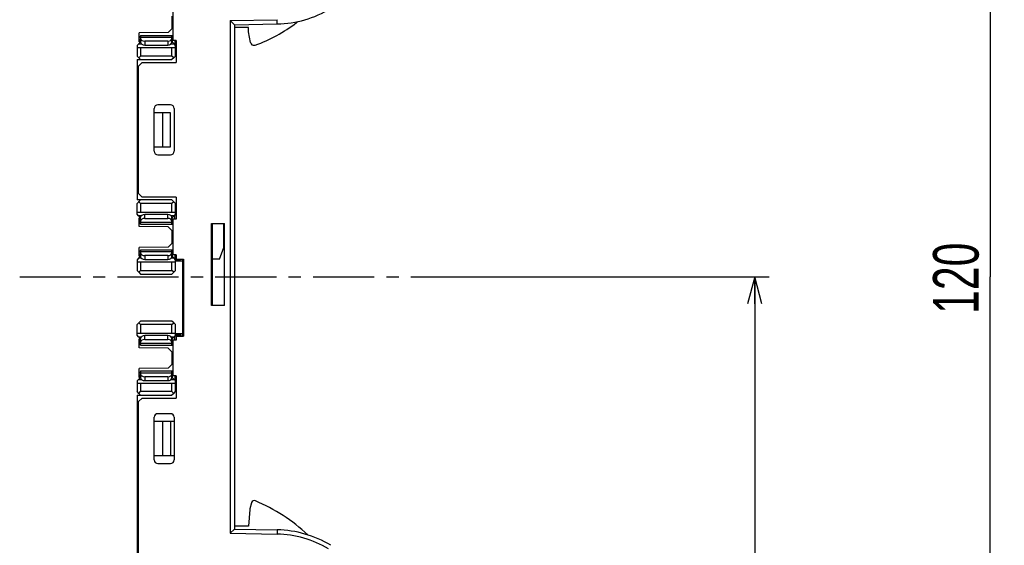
# Model space of a CAD drawing. Extents: x 0 to 188, y 0 to 176.
# Tile 32 of 35: x 119 to 188, y 60 to 97. Entities that reach past the tile are written whole.
import ezdxf

# ---------------------------------------------------------------- set-up
doc = ezdxf.new("R2010")
doc.units = 0
doc.header["$LTSCALE"] = 11.433915
doc.header["$MEASUREMENT"] = 0
doc.linetypes.add('CENTER', pattern=[0.6, 0.375, -0.075, 0.075, -0.075])
doc.layers.get('0').update_dxf_attribs({"linetype": 'CONTINUOUS'})
doc.layers.add('DEFAULT_1', color=7, linetype='CENTER')
doc.styles.add('TEXTSTYLE_2', font='txt', dxfattribs={"width": 0.7})
doc.dimstyles.new('DIMSTYLE_1', dxfattribs={"dimtxt": 3.2, "dimasz": 1.9, "dimexe": 1, "dimexo": 0.5, "dimgap": 0.8, "dimtad": 1, "dimdec": 3, "dimtxsty": 'TEXTSTYLE_2', "dimblk": 'OPEN', "dimblk1": 'OPEN', "dimblk2": 'OPEN', "dimcen": 0.09, "dimazin": 3, "dimtp": 0.001969, "dimtm": 0.001969, "dimtfac": 1, "dimtdec": 3, "dimtofl": 0, "dimtmove": 0, "dimatfit": 3, "dimtolj": 1})

# ---------------------------------------------------------------- blocks, each defined once
blk = doc.blocks.new('_OPEN')
at = {"color": 0, "linetype": 'BYBLOCK'}
for p, q in [((0, 0), (-1, 0.263)), ((-1, -0.263), (0, 0)), ((-1, 0), (0, 0))]:
    blk.add_line(p, q, dxfattribs=at)
blk = doc.blocks.new('*D3')
at = {"color": 2, "linetype": 'CONTINUOUS'}
for p, q in [((140.934, 138.902), (185.94, 138.902)), ((185.94, 138.902), (187.74, 138.902)), ((186.74, 138.902), (186.74, 79.152)), ((186.74, 19.402), (186.74, 79.152)), ((140.934, 19.402), (185.94, 19.402)), ((185.94, 19.402), (187.74, 19.402))]:
    blk.add_line(p, q, dxfattribs=at)
at = {"color": 2, "linetype": 'CONTINUOUS', "xscale": 1.9, "yscale": 1.9, "zscale": 1.9}
for p, rotation in [((186.74, 138.902), 90), ((186.74, 19.402), 270)]:
    blk.add_blockref('_OPEN', p, dxfattribs=dict(at, rotation=rotation))
at = {"color": 2, "linetype": 'CONTINUOUS', "insert": (182.74, 79.058), "char_height": 3.2, "width": 6.72, "attachment_point": 2, "rotation": 90, "style": 'TEXTSTYLE_2'}
blk.add_mtext('120', dxfattribs=at)
blk = doc.blocks.new('*D4')
at = {"color": 2, "linetype": 'CONTINUOUS'}
for p, q in [((150.143, 79.152), (169.436, 79.152)), ((169.436, 79.152), (171.236, 79.152)), ((170.236, 79.152), (170.236, 49.277)), ((170.236, 19.402), (170.236, 49.277)), ((140.933, 19.402), (169.436, 19.402)), ((169.436, 19.402), (171.236, 19.402))]:
    blk.add_line(p, q, dxfattribs=at)
at = {"color": 2, "linetype": 'CONTINUOUS', "xscale": 1.9, "yscale": 1.9, "zscale": 1.9}
for p, rotation in [((170.236, 79.152), 90), ((170.236, 19.402), 270)]:
    blk.add_blockref('_OPEN', p, dxfattribs=dict(at, rotation=rotation))
at = {"color": 2, "linetype": 'CONTINUOUS', "insert": (166.236, 45.17), "char_height": 3.2, "width": 4.48, "attachment_point": 2, "rotation": 90, "style": 'TEXTSTYLE_2'}
blk.add_mtext('60', dxfattribs=at)

msp = doc.modelspace()

# ---------------------------------------------------------------- linework, layer by layer
at = {"color": 7, "linetype": 'CONTINUOUS'}
for p, q in [((129.4086, 98.252), (129.4086, 95.7516)), ((129.3586, 97.4521), (129.3586, 96.5522)), ((133.4338, 97.1469), (136.7284, 97.204)), ((133.7335, 96.852), (133.4338, 97.1469)), ((133.4338, 97.1469), (133.4338, 61.1573)), ((133.7339, 96.852), (136.7339, 96.9043)), ((133.7339, 96.852), (133.7339, 61.4522)), ((136.7339, 96.9043), (136.7284, 97.204)), ((129.0995, 96.2932), (127.0583, 96.2752)), ((127.0583, 95.6517), (127.0583, 96.2752)), ((127.0583, 96.0458), (127.1586, 96.0224)), ((127.1569, 95.9211), (127.1569, 96.0224)), ((127.1586, 96.1037), (129.4086, 96.1037)), ((127.1586, 96.1037), (127.1586, 95.6193)), ((129.3586, 96.5522), (129.0995, 96.2932)), ((129.3586, 96.6018), (129.4086, 96.6018)), ((129.3586, 95.6193), (129.3586, 96.1037)), ((134.7336, 96.6522), (133.7339, 96.6522)), ((134.734, 96.3517), (134.7336, 96.6522)), ((134.8649, 95.6083), (134.734, 96.3517)), ((127.1582, 95.6517), (126.9088, 95.4023)), ((126.9088, 95.4023), (126.9088, 94.6519)), ((127.0121, 95.5056), (127.2164, 95.5056)), ((127.0583, 95.8288), (127.1586, 95.8274)), ((127.0583, 95.7516), (127.1586, 95.7516)), ((127.1586, 95.6517), (127.0583, 95.6517)), ((129.3586, 95.9521), (127.1586, 95.9521)), ((129.0585, 95.6951), (127.4583, 95.6951)), ((127.4583, 95.6951), (127.4583, 95.4264)), ((127.4583, 95.4264), (129.0585, 95.4264)), ((129.0585, 95.6951), (129.0585, 95.4264)), ((129.3004, 95.5056), (129.505, 95.5056)), ((129.3586, 95.7543), (129.4086, 95.7543)), ((129.3589, 95.6517), (129.505, 95.5056)), ((129.6587, 95.7516), (129.3672, 95.7516)), ((129.3672, 95.7516), (129.3672, 95.6434)), ((129.6087, 95.4023), (129.505, 95.5056)), ((129.5584, 95.7516), (129.5584, 95.4526)), ((129.6587, 95.4023), (129.6087, 95.4023)), ((129.6087, 94.6519), (129.6087, 95.4023)), ((129.6587, 95.7516), (129.6587, 94.202)), ((126.9088, 95.2521), (129.6087, 95.2521)), ((127.0338, 94.5272), (126.9088, 94.6519)), ((127.0338, 94.5272), (127.1586, 94.6519)), ((127.1586, 95.2521), (127.1586, 94.6519)), ((129.3586, 94.6519), (127.1586, 94.6519)), ((129.3586, 94.6519), (129.3586, 95.2521)), ((129.4837, 94.5272), (129.3586, 94.6519)), ((129.4837, 94.5272), (129.6087, 94.6519)), ((129.6587, 95.3017), (129.6087, 95.3017)), ((126.9088, 94.4018), (129.3586, 94.4018)), ((126.9088, 94.4018), (126.9088, 84.5516)), ((127.2588, 94.202), (127.0087, 93.9519)), ((127.0087, 85.0022), (127.0087, 93.9519)), ((127.0338, 94.5272), (127.1586, 94.4018)), ((127.2588, 94.202), (129.6587, 94.202)), ((129.4837, 94.5272), (129.3586, 94.4018)), ((127.0087, 93.575), (126.9088, 93.5743)), ((126.9088, 93.1388), (127.0087, 93.1388)), ((126.9088, 91.7181), (127.0087, 91.7174)), ((127.0087, 91.5038), (126.9088, 91.5052)), ((126.9088, 91.377), (127.0087, 91.377)), ((129.2587, 91.2268), (128.3588, 91.2268)), ((128.1087, 87.9767), (128.1087, 90.9767)), ((129.2487, 90.677), (128.1087, 90.677)), ((128.7089, 88.2771), (128.7089, 90.677)), ((129.2487, 88.2771), (129.2487, 90.677)), ((129.5088, 90.9767), (129.5088, 87.9767)), ((128.1087, 88.2771), (129.2487, 88.2771)), ((128.3588, 87.7266), (129.2587, 87.7266)), ((127.0087, 87.5771), (126.9088, 87.5771)), ((127.0087, 85.0022), (127.2588, 84.7521)), ((129.3586, 84.5516), (126.9088, 84.5516)), ((126.9088, 84.3021), (127.0338, 84.4269)), ((126.9088, 83.5518), (126.9088, 84.3021)), ((127.0338, 84.4269), (127.1586, 84.5516)), ((127.1586, 84.3021), (127.0338, 84.4269)), ((129.3586, 84.3021), (127.1586, 84.3021)), ((127.1586, 84.3021), (127.1586, 83.702)), ((129.6587, 84.7521), (127.2588, 84.7521)), ((129.4837, 84.4269), (129.3586, 84.5516)), ((129.4837, 84.4269), (129.3586, 84.3021)), ((129.3586, 83.702), (129.3586, 84.3021)), ((129.4837, 84.4269), (129.6087, 84.3021)), ((129.6087, 83.5518), (129.6087, 84.3021)), ((129.6587, 84.7521), (129.6587, 83.2018)), ((126.9088, 83.702), (129.6087, 83.702)), ((129.6587, 83.6517), (129.6087, 83.6517)), ((127.0121, 83.4485), (126.9088, 83.5518)), ((127.2164, 83.4485), (127.0121, 83.4485)), ((127.1582, 83.3024), (127.0121, 83.4485)), ((127.1586, 83.3017), (127.0583, 83.3017)), ((127.0583, 82.6788), (127.0583, 83.3017)), ((127.1586, 83.2018), (127.0583, 83.2018)), ((127.0583, 83.1253), (127.1586, 83.126)), ((127.1586, 82.9317), (127.0583, 82.9076)), ((127.1569, 83.033), (127.1569, 82.9317)), ((127.1586, 82.8497), (127.1586, 83.3341)), ((127.1586, 83.002), (129.3586, 83.002)), ((129.0585, 83.527), (127.4583, 83.527)), ((127.4583, 83.259), (127.4583, 83.527)), ((127.4583, 83.259), (129.0585, 83.259)), ((129.0585, 83.259), (129.0585, 83.527)), ((129.505, 83.4485), (129.3004, 83.4485)), ((129.3586, 82.8497), (129.3586, 83.3341)), ((129.4086, 83.1997), (129.3586, 83.1997)), ((129.3589, 83.3024), (129.505, 83.4485)), ((129.3672, 83.2018), (129.3672, 83.31)), ((129.3672, 83.2018), (129.4082, 83.2018)), ((129.6587, 83.2018), (129.4086, 83.2018)), ((129.4086, 83.2018), (129.4086, 80.702)), ((129.6087, 83.5518), (129.505, 83.4485)), ((129.5584, 83.2018), (129.5584, 83.5015)), ((129.6587, 83.5518), (129.6087, 83.5518)), ((132.1336, 82.9021), (133.0338, 82.9021)), ((132.1336, 77.1522), (132.1336, 82.9021)), ((132.1836, 82.9021), (132.1836, 77.1522)), ((132.9839, 81.2264), (132.9839, 82.9021)), ((133.0338, 77.1522), (133.0338, 82.9021)), ((129.0995, 82.6609), (127.0583, 82.6788)), ((127.1586, 82.8497), (129.4086, 82.8497)), ((129.0995, 82.6609), (129.3586, 82.4018)), ((129.3586, 82.4018), (129.3586, 81.502)), ((129.3586, 82.3522), (129.4086, 82.3522)), ((129.3586, 81.502), (129.0995, 81.2429)), ((129.3586, 81.5516), (129.4086, 81.5516)), ((129.0995, 81.2429), (127.0583, 81.225)), ((127.0583, 80.6021), (127.0583, 81.225)), ((127.0583, 80.9962), (127.1586, 80.9721)), ((127.1569, 80.8709), (127.1569, 80.9721)), ((127.1586, 81.0541), (129.4086, 81.0541)), ((127.1586, 81.0541), (127.1586, 80.5698)), ((129.3586, 80.9019), (127.1586, 80.9019)), ((129.3586, 80.5698), (129.3586, 81.0541)), ((132.6838, 80.4016), (132.9839, 81.2264)), ((127.0121, 80.4554), (126.9088, 80.352)), ((126.9088, 80.352), (126.9088, 79.6017)), ((126.9088, 80.2018), (129.6087, 80.2018)), ((127.1582, 80.6014), (127.0121, 80.4554)), ((127.2164, 80.4554), (127.0121, 80.4554)), ((127.0583, 80.7785), (127.1586, 80.7778)), ((127.0583, 80.702), (127.1586, 80.702)), ((127.1586, 80.6021), (127.0583, 80.6021)), ((127.1586, 80.2018), (127.1586, 79.6017)), ((129.0585, 80.6449), (127.4583, 80.6449)), ((127.4583, 80.6449), (127.4583, 80.3768)), ((127.4583, 80.3768), (129.0585, 80.3768)), ((129.0585, 80.6449), (129.0585, 80.3768)), ((129.505, 80.4554), (129.3004, 80.4554)), ((129.3586, 80.7041), (129.4086, 80.7041)), ((129.3586, 79.6017), (129.3586, 80.2018)), ((129.3589, 80.6014), (129.505, 80.4554)), ((129.6587, 80.702), (129.3672, 80.702)), ((129.3672, 80.702), (129.3672, 80.5939)), ((129.6087, 80.352), (129.505, 80.4554)), ((129.5584, 80.702), (129.5584, 80.4023)), ((130.1086, 80.2521), (129.6084, 80.2521)), ((129.9584, 80.352), (129.6087, 80.352)), ((129.6087, 79.6017), (129.6087, 80.352)), ((129.6587, 80.702), (129.6587, 80.4016)), ((129.6587, 80.4016), (130.1589, 80.4016)), ((129.9584, 80.4016), (129.9584, 80.352)), ((130.1086, 75.0018), (130.1086, 80.4016)), ((130.1589, 80.4016), (130.1589, 75.0018)), ((132.6838, 80.4016), (132.1836, 80.4016)), ((127.0338, 79.477), (126.9088, 79.6017)), ((127.0338, 79.477), (127.1586, 79.6017)), ((127.0338, 79.477), (127.1586, 79.3523)), ((127.1586, 79.6017), (129.3586, 79.6017)), ((129.4837, 79.477), (129.3586, 79.6017)), ((129.4837, 79.477), (129.3586, 79.3523)), ((129.4837, 79.477), (129.6087, 79.6017)), ((127.1586, 79.3523), (129.3586, 79.3523)), ((133.0338, 77.1522), (132.1336, 77.1522)), ((127.0338, 75.9271), (127.1586, 76.0518)), ((129.3586, 76.0518), (127.1586, 76.0518)), ((129.4837, 75.9271), (129.3586, 76.0518)), ((126.9088, 75.8017), (127.0338, 75.9271)), ((126.9088, 75.0521), (126.9088, 75.8017)), ((127.1586, 75.8017), (127.0338, 75.9271)), ((129.3586, 75.8017), (127.1586, 75.8017)), ((127.1586, 75.8017), (127.1586, 75.2016)), ((129.3586, 75.8017), (129.4837, 75.9271)), ((129.3586, 75.2016), (129.3586, 75.8017)), ((129.6087, 75.8017), (129.4837, 75.9271)), ((129.6087, 75.0521), (129.6087, 75.8017)), ((126.9088, 75.2016), (129.6087, 75.2016)), ((127.0121, 74.948), (126.9088, 75.0521)), ((127.0121, 74.948), (127.2164, 74.948)), ((127.1582, 74.8027), (127.0121, 74.948)), ((127.1586, 74.802), (127.0583, 74.802)), ((127.0583, 74.1784), (127.0583, 74.802)), ((127.1586, 74.702), (127.0583, 74.702)), ((127.0583, 74.6256), (127.1586, 74.6263)), ((127.1586, 74.35), (127.1586, 74.8343)), ((129.0585, 75.0273), (127.4583, 75.0273)), ((127.4583, 74.7593), (127.4583, 75.0273)), ((127.4583, 74.7593), (129.0585, 74.7593)), ((129.0585, 74.7593), (129.0585, 75.0273)), ((129.3004, 74.948), (129.505, 74.948)), ((129.3586, 74.35), (129.3586, 74.8343)), ((129.4086, 74.7), (129.3586, 74.7)), ((129.3589, 74.802), (129.505, 74.948)), ((129.3672, 74.702), (129.3672, 74.8102)), ((129.3672, 74.702), (129.4082, 74.702)), ((129.6587, 74.702), (129.4086, 74.702)), ((129.4086, 74.702), (129.4086, 72.2016)), ((129.6087, 75.0521), (129.505, 74.948)), ((129.5584, 74.702), (129.5584, 75.0018)), ((130.1086, 75.152), (129.6084, 75.152)), ((130.0084, 75.0521), (129.6087, 75.0521)), ((129.6587, 75.0018), (130.1589, 75.0018)), ((129.6587, 75.0018), (129.6587, 74.702)), ((130.0084, 75.0018), (130.0084, 75.0521)), ((127.1586, 74.432), (127.0583, 74.4079)), ((129.0995, 74.1605), (127.0583, 74.1784)), ((127.1569, 74.5332), (127.1569, 74.4313)), ((127.1586, 74.5022), (129.3586, 74.5022)), ((127.1586, 74.35), (129.4086, 74.35)), ((129.0995, 74.1605), (129.3586, 73.9021)), ((129.3586, 73.9021), (129.3586, 73.0023)), ((129.3586, 73.8518), (129.4086, 73.8518)), ((129.0995, 72.7432), (127.0583, 72.7252)), ((127.0583, 72.1017), (127.0583, 72.7252)), ((127.1586, 72.5537), (129.4086, 72.5537)), ((127.1586, 72.5537), (127.1586, 72.0693)), ((129.3586, 73.0023), (129.0995, 72.7432)), ((129.3586, 73.0519), (129.4086, 73.0519)), ((129.3586, 72.0693), (129.3586, 72.5537)), ((127.0121, 71.9556), (126.9088, 71.8516)), ((126.9088, 71.8516), (126.9088, 71.1019)), ((127.1582, 72.101), (127.0121, 71.9556)), ((127.0121, 71.9556), (127.2164, 71.9556)), ((127.0583, 72.4958), (127.1586, 72.4717)), ((127.0583, 72.2788), (127.1586, 72.2774)), ((127.0583, 72.2016), (127.1586, 72.2016)), ((127.1586, 72.1017), (127.0583, 72.1017)), ((127.1569, 72.3711), (127.1569, 72.4724)), ((129.3586, 72.4021), (127.1586, 72.4021)), ((129.0585, 72.1451), (127.4583, 72.1451)), ((127.4583, 72.1451), (127.4583, 71.8764)), ((127.4583, 71.8764), (129.0585, 71.8764)), ((129.0585, 72.1451), (129.0585, 71.8764)), ((129.3004, 71.9556), (129.505, 71.9556)), ((129.3586, 72.2037), (129.4086, 72.2037)), ((129.3589, 72.1017), (129.505, 71.9556)), ((129.6587, 72.2016), (129.3672, 72.2016)), ((129.3672, 72.2016), (129.3672, 72.0934)), ((129.6087, 71.8516), (129.505, 71.9556)), ((129.5584, 72.2016), (129.5584, 71.9019)), ((129.6587, 71.8516), (129.6087, 71.8516)), ((129.6087, 71.1019), (129.6087, 71.8516)), ((129.6587, 72.2016), (129.6587, 70.652)), ((126.9088, 71.7021), (129.6087, 71.7021)), ((127.1586, 71.7021), (127.1586, 71.1019)), ((129.3586, 71.1019), (129.3586, 71.7021)), ((129.6587, 71.7517), (129.6087, 71.7517)), ((127.0338, 70.9772), (126.9088, 71.1019)), ((126.9088, 70.8518), (129.3586, 70.8518)), ((126.9088, 70.8518), (126.9088, 46.752)), ((127.2588, 70.652), (127.0087, 70.4019)), ((127.0338, 70.9772), (127.1586, 71.1019)), ((127.0338, 70.9772), (127.1586, 70.8518)), ((129.3586, 71.1019), (127.1586, 71.1019)), ((127.2588, 70.652), (129.6587, 70.652)), ((129.4837, 70.9772), (129.3586, 71.1019)), ((129.4837, 70.9772), (129.3586, 70.8518)), ((129.4837, 70.9772), (129.6087, 71.1019)), ((127.0087, 47.2019), (127.0087, 70.4019)), ((128.1087, 66.3022), (128.1087, 69.3022)), ((129.2587, 69.5516), (128.3588, 69.5516)), ((129.5088, 69.3022), (129.5088, 66.3022)), ((126.9088, 69.0266), (127.0087, 69.0266)), ((128.1087, 69.0266), (129.5088, 69.0266)), ((128.7089, 66.6267), (128.7089, 69.0266)), ((129.2487, 69.0266), (129.2487, 66.6267)), ((127.0087, 66.6267), (126.9088, 66.6267)), ((128.1087, 66.6267), (129.5088, 66.6267)), ((127.0087, 65.7731), (126.9088, 65.771)), ((128.3588, 66.0521), (129.2587, 66.0521)), ((134.9338, 63.3036), (134.8184, 62.873)), ((134.8108, 62.8303), (134.7336, 61.652)), ((127.0087, 61.7561), (126.9088, 61.7575)), ((134.7336, 61.652), (133.7339, 61.652)), ((133.7335, 61.4515), (133.4338, 61.1573)), ((133.4338, 61.1573), (136.7284, 61.0995)), ((133.7339, 61.4522), (136.7339, 61.3999)), ((136.7339, 61.3999), (136.7284, 61.0995))]:
    msp.add_line(p, q, dxfattribs=at)
for centre, radius, start, end in [((136.6018, 104.4077), 7.5045, 271.008448, 301.2344), ((131.4412, 105.7362), 10.9816, 289.997638, 307.271701), ((128.3586, 90.9769), 0.2499, 89.943423, 180.048495), ((129.2589, 90.9769), 0.2498, 359.944606, 90.055394), ((128.359, 87.9769), 0.2503, 180.043078, 269.95692), ((129.2585, 87.9769), 0.2503, 270.044263, 359.96382), ((128.3586, 66.302), 0.2499, 179.945153, 270.054847), ((129.2589, 66.302), 0.2499, 269.946336, 0.061746), ((130.4306, 52.0836), 12.3159, 46.706595, 67.192856), ((136.603, 53.9012), 7.1994, 58.753878, 89.002515), ((136.6024, 53.9025), 7.4985, 58.743005, 88.995291)]:
    msp.add_arc(centre, radius, start, end, dxfattribs=at)
for points in [[(138.0916, 96.9973), (138.1226, 97.0208), (138.1526, 97.0456), (138.1815, 97.0711)], [(127.1586, 95.8873), (127.1586, 95.7812), (127.2926, 95.6951), (127.4583, 95.6951)], [(127.1586, 95.6193), (127.1586, 95.5132), (127.2926, 95.4264), (127.4583, 95.4264)], [(129.0585, 95.6951), (129.2242, 95.6951), (129.3586, 95.7812), (129.3586, 95.8873)], [(129.0585, 95.4264), (129.2242, 95.4264), (129.3586, 95.5132), (129.3586, 95.6193)], [(129.3583, 95.755), (129.3603, 95.7523), (129.3638, 95.7509), (129.3669, 95.7523)], [(127.4583, 83.527), (127.2926, 83.527), (127.1586, 83.4409), (127.1586, 83.3341)], [(127.4583, 83.259), (127.2926, 83.259), (127.1586, 83.1729), (127.1586, 83.0661)], [(129.3586, 83.3341), (129.3586, 83.4409), (129.2242, 83.527), (129.0585, 83.527)], [(129.3586, 83.0661), (129.3586, 83.1729), (129.2242, 83.259), (129.0585, 83.259)], [(129.3669, 83.2018), (129.3638, 83.2025), (129.3603, 83.2018), (129.3583, 83.199)], [(127.1586, 80.8378), (127.1586, 80.731), (127.2926, 80.6449), (127.4583, 80.6449)], [(129.0585, 80.6449), (129.2242, 80.6449), (129.3586, 80.731), (129.3586, 80.8378)], [(127.1586, 80.5698), (127.1586, 80.4629), (127.2926, 80.3768), (127.4583, 80.3768)], [(129.0585, 80.3768), (129.2242, 80.3768), (129.3586, 80.4629), (129.3586, 80.5698)], [(129.3583, 80.7048), (129.3603, 80.702), (129.3638, 80.7013), (129.3669, 80.702)], [(127.4583, 75.0273), (127.2926, 75.0273), (127.1586, 74.9412), (127.1586, 74.8343)], [(127.4583, 74.7593), (127.2926, 74.7593), (127.1586, 74.6724), (127.1586, 74.5663)], [(129.3586, 74.8343), (129.3586, 74.9412), (129.2242, 75.0273), (129.0585, 75.0273)], [(129.3586, 74.5663), (129.3586, 74.6724), (129.2242, 74.7593), (129.0585, 74.7593)], [(129.3669, 74.7014), (129.3638, 74.7027), (129.3603, 74.7014), (129.3583, 74.6986)], [(127.1586, 72.3373), (127.1586, 72.2312), (127.2926, 72.1451), (127.4583, 72.1451)], [(127.1586, 72.0693), (127.1586, 71.9632), (127.2926, 71.8764), (127.4583, 71.8764)], [(129.0585, 72.1451), (129.2242, 72.1451), (129.3586, 72.2312), (129.3586, 72.3373)], [(129.0585, 71.8764), (129.2242, 71.8764), (129.3586, 71.9632), (129.3586, 72.0693)], [(129.3583, 72.205), (129.3603, 72.2023), (129.3638, 72.2009), (129.3669, 72.2023)], [(128.3588, 69.5516), (128.2207, 69.5516), (128.1087, 69.44), (128.1087, 69.3022)], [(129.5088, 69.3022), (129.5088, 69.44), (129.3969, 69.5516), (129.2587, 69.5516)], [(134.8184, 62.873), (134.8146, 62.8592), (134.8122, 62.8447), (134.8108, 62.8303)]]:
    msp.add_open_spline(points, degree=3, dxfattribs=at)
for points in [[(134.8649, 95.6083), (134.889, 95.4725), (135.0185, 95.3816), (135.1546, 95.4057), (135.1691, 95.4085), (135.1832, 95.4119), (135.1967, 95.4167)], [(135.2046, 63.4366), (135.1026, 63.4793), (134.9855, 63.4311), (134.9424, 63.3291), (134.939, 63.3208), (134.9362, 63.3126), (134.9338, 63.3036)]]:
    msp.add_open_spline(points, degree=3, knots=[0, 0, 0, 0, 1, 1, 1, 2, 2, 2, 2], dxfattribs=at)
at = {"layer": 'DEFAULT_1', "color": 2, "linetype": 'CENTER'}
msp.add_line((118.6753, 79.1506), (150.6753, 79.1506), dxfattribs=at)

# ---------------------------------------------------------------- dimensions: what is measured, and where the dimension line sits
at = {"color": 2, "linetype": 'CONTINUOUS'}
for base, p1, p2, text, picture, middle in [((186.7397, 138.9019), (140.4335, 19.4021), (140.4335, 138.9019), '120', '*D3', (186.7397, 79.198)), ((170.2364, 79.1517), (140.4335, 19.4018), (149.6429, 79.1517), '60', '*D4', (170.2364, 45.1699))]:
    dim = msp.add_linear_dim(base=base, p1=p1, p2=p2, angle=90, text=text, dimstyle='DIMSTYLE_1', dxfattribs=at)
    dim.commit()
    dim.dimension.update_dxf_attribs({"geometry": picture, "text_midpoint": middle, "dimtype": 160})

doc.saveas('drawing.dxf')
